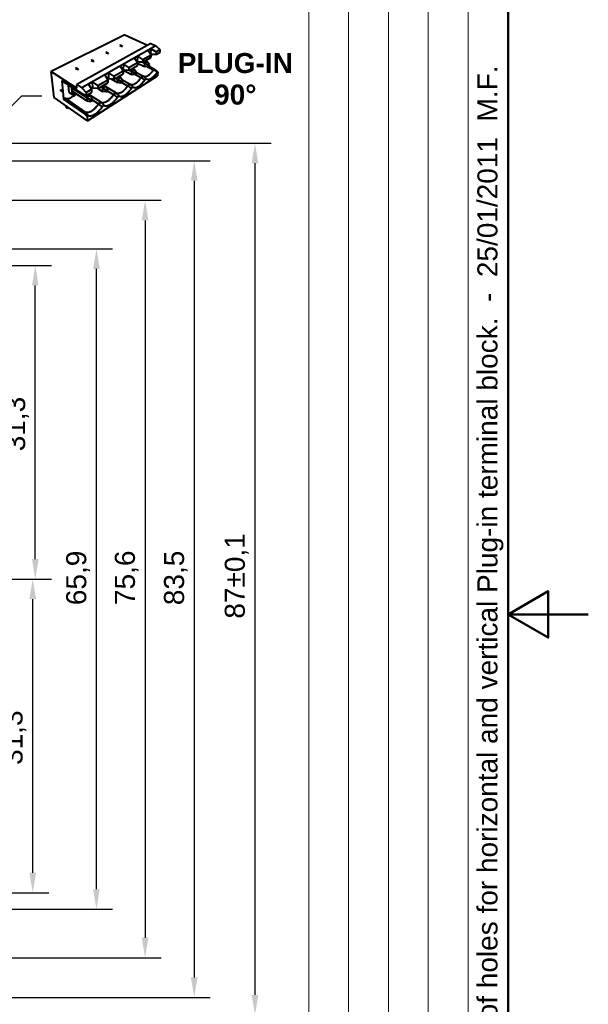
# Model space of a CAD drawing. Header units: millimetres. Extents: x 0 to 168, y 0 to 238.
# Tile 3 of 4: x 111 to 168, y 80 to 178. Entities that reach past the tile are written whole.
import ezdxf
from ezdxf.enums import TextEntityAlignment as Align

# ---------------------------------------------------------------- set-up
doc = ezdxf.new("R2010")
doc.units = ezdxf.units.MM
doc.header["$LTSCALE"] = 0.8
doc.layers.get('0').update_dxf_attribs({"lineweight": 25})
for name, color, linetype, lineweight in [('AM_0', 7, 'Continuous', 30), ('Bordo_0', 7, 'Continuous', 50), ('Simboli(ISO)', 7, 'Continuous', 25), ('Spigoli visibili(ISO)', 7, 'Continuous', 40)]:
    doc.layers.add(name, color=color, linetype=linetype, lineweight=lineweight)
doc.layers.add('Quote(ISO)', color=8, linetype='Continuous', lineweight=18, true_color=0x808080)
doc.styles.add('Corrente-ISO', font='arial.ttf')
doc.styles.add('Federico-Quote', font='arial.ttf')
doc.styles.add('Gruppo1', font='arial.ttf')
doc.styles.add('Stile testo78', font='arial.ttf')
doc.styles.add('Stile testo79', font='arial.ttf')
doc.dimstyles.new('X.XXX', dxfattribs={"dimscale": 0.8, "dimtxt": 2.5, "dimasz": 2.5, "dimexe": 2, "dimexo": 0.5, "dimgap": 0.762, "dimtad": 1, "dimdec": 1, "dimrnd": 1e-08, "dimtxsty": 'Federico-Quote', "dimcen": 0.09, "dimdle": 10, "dimclrd": 9, "dimclre": 9, "dimclrt": 8, "dimadec": 1, "dimazin": 2, "dimtfac": 1, "dimtmove": 0, "dimatfit": 3, "dimfxl": 1, "dimtolj": 1, "dimlwd": 25, "dimlwe": 25, "dimarcsym": 0})
doc.dimstyles.new('X.XXX$7', dxfattribs={"dimscale": 0.8, "dimtxt": 2.5, "dimasz": 2.5, "dimexe": 2, "dimexo": 0.5, "dimgap": 0.762, "dimtad": 1, "dimdec": 1, "dimrnd": 1e-08, "dimtxsty": 'Federico-Quote', "dimcen": 0.09, "dimdle": 10, "dimclrd": 8, "dimclre": 9, "dimclrt": 8, "dimadec": 1, "dimazin": 2, "dimtfac": 1, "dimtmove": 0, "dimatfit": 3, "dimfxl": 1, "dimtolj": 1, "dimlwd": 25, "dimlwe": 25, "dimarcsym": 0})

# ---------------------------------------------------------------- blocks, each defined once
blk = doc.blocks.new('Bordi Bordo di default')
at = {"layer": 'Bordo_0', "flags": 128}
for points in [[(10, 10), (10, 287), (200, 287), (200, 10), (10, 10)], [(210, 148.5), (200, 148.5), (205, 151.39), (205, 145.61), (200, 148.5)]]:
    blk.add_lwpolyline(points, dxfattribs=at)
blk = doc.blocks.new('Cartigli Italtronic')
at = {"layer": 'AM_0', "lineweight": 15}
for p, q in [((259.86, 66.12), (259.86, 286.16)), ((264.83, 66.12), (264.83, 286.16)), ((269.8, 66.12), (269.8, 286.16)), ((274.76, 66.12), (274.76, 286.16)), ((279.73, 66.12), (279.73, 286.16)), ((284.7, 286.16), (284.7, 9.16))]:
    blk.add_line(p, q, dxfattribs=at)
at = {"layer": 'AM_0'}
for tag, p, height, style in [('DATA_CREAZIONE_001', (163.14, 61.19), 3.17, 'Gruppo1'), ('DESCRIZIONE_001', (196.9, 41.79), 3.17, 'Gruppo1'), ('NUMERO_DI_MAGAZZINO_001', (192.7, 33.75), 3.17, 'Gruppo1'), ('NUMERO_PARTE_001', (236.1, 14.25), 5.81, 'Stile testo78')]:
    blk.add_attdef(tag, p, '', height=height, dxfattribs=dict(at, style=style))
for tag, style, p in [('Sostituisce', 'Gruppo1', (239.06, 64.32)), ('Scala', 'Stile testo79', (239.17, 57.11))]:
    blk.add_attdef(tag, text='', height=3.17, dxfattribs=dict(at, style=style)).set_placement(p, align=Align.TOP_CENTER)
blk = doc.blocks.new('*D8')
at = {"layer": 'Defpoints', "color": 0, "transparency": 16777216}
for p in [(104.351, 122.324), (112.606, 122.324), (102.351, 91.024)]:
    blk.add_point(p, dxfattribs=at)
at = {"layer": 'Quote(ISO)', "color": 9, "lineweight": 25, "true_color": 0xbfbfbf, "transparency": 16777216}
for p, q in [((104.751, 122.324), (114.206, 122.324)), ((112.606, 93.024), (112.606, 120.324)), ((102.751, 91.024), (114.206, 91.024))]:
    blk.add_line(p, q, dxfattribs=at)
at = {"layer": 'Quote(ISO)', "color": 9, "true_color": 0xbfbfbf, "transparency": 16777216}
for points in [[(112.273, 120.324), (112.939, 120.324), (112.606, 122.324)], [(112.273, 93.024), (112.939, 93.024), (112.606, 91.024)]]:
    blk.add_solid(points, dxfattribs=at)
at = {"layer": 'Quote(ISO)', "color": 8, "lineweight": 25, "transparency": 16777216, "insert": (109.593, 103.777), "char_height": 2, "attachment_point": 1, "rotation": 90, "style": 'Federico-Quote'}
blk.add_mtext('\\A1;31,3', dxfattribs=at)
blk = doc.blocks.new('*D9')
at = {"layer": 'Defpoints', "color": 0, "transparency": 16777216}
for p in [(102.351, 153.624), (112.864, 153.624), (104.351, 122.324)]:
    blk.add_point(p, dxfattribs=at)
at = {"layer": 'Quote(ISO)', "color": 9, "lineweight": 25, "true_color": 0xbfbfbf, "transparency": 16777216}
for p, q in [((102.751, 153.624), (114.464, 153.624)), ((112.864, 124.324), (112.864, 151.624)), ((104.751, 122.324), (114.464, 122.324))]:
    blk.add_line(p, q, dxfattribs=at)
at = {"layer": 'Quote(ISO)', "color": 9, "true_color": 0xbfbfbf, "transparency": 16777216}
for points in [[(112.531, 151.624), (113.198, 151.624), (112.864, 153.624)], [(112.531, 124.324), (113.198, 124.324), (112.864, 122.324)]]:
    blk.add_solid(points, dxfattribs=at)
at = {"layer": 'Quote(ISO)', "color": 8, "lineweight": 25, "transparency": 16777216, "insert": (109.851, 135.077), "char_height": 2, "attachment_point": 1, "rotation": 90, "style": 'Federico-Quote'}
blk.add_mtext('\\A1;31,3', dxfattribs=at)
blk = doc.blocks.new('*D10')
at = {"layer": 'Defpoints', "color": 0, "transparency": 16777216}
for p in [(102.351, 165.824), (102.351, 78.824), (134.767, 78.824)]:
    blk.add_point(p, dxfattribs=at)
at = {"layer": 'Quote(ISO)', "color": 9, "lineweight": 25, "true_color": 0xbfbfbf, "transparency": 16777216}
for p, q in [((102.751, 165.824), (136.367, 165.824)), ((134.767, 163.824), (134.767, 80.824)), ((102.751, 78.824), (136.367, 78.824))]:
    blk.add_line(p, q, dxfattribs=at)
at = {"layer": 'Quote(ISO)', "color": 9, "true_color": 0xbfbfbf, "transparency": 16777216}
for points in [[(134.434, 163.824), (135.101, 163.824), (134.767, 165.824)], [(134.434, 80.824), (135.101, 80.824), (134.767, 78.824)]]:
    blk.add_solid(points, dxfattribs=at)
at = {"layer": 'Quote(ISO)', "color": 8, "lineweight": 25, "transparency": 16777216, "insert": (131.754, 118.374), "char_height": 2, "attachment_point": 1, "rotation": 90, "style": 'Federico-Quote'}
blk.add_mtext('\\A1;87±0,1', dxfattribs=at)
blk = doc.blocks.new('*D17')
at = {"layer": 'Defpoints', "color": 0, "transparency": 16777216}
for p in [(99.391, 155.274), (118.958, 155.274), (99.391, 89.374)]:
    blk.add_point(p, dxfattribs=at)
at = {"layer": 'Quote(ISO)', "color": 9, "lineweight": 25, "true_color": 0xbfbfbf, "transparency": 16777216}
for p, q in [((99.791, 155.274), (120.558, 155.274)), ((118.958, 91.374), (118.958, 153.274)), ((99.791, 89.374), (120.558, 89.374))]:
    blk.add_line(p, q, dxfattribs=at)
at = {"layer": 'Quote(ISO)', "color": 9, "true_color": 0xbfbfbf, "transparency": 16777216}
for points in [[(118.625, 153.274), (119.291, 153.274), (118.958, 155.274)], [(118.625, 91.374), (119.291, 91.374), (118.958, 89.374)]]:
    blk.add_solid(points, dxfattribs=at)
at = {"layer": 'Quote(ISO)', "color": 8, "lineweight": 25, "transparency": 16777216, "insert": (115.944, 119.719), "char_height": 2, "attachment_point": 1, "rotation": 90, "style": 'Federico-Quote'}
blk.add_mtext('\\A1;65,9', dxfattribs=at)
blk = doc.blocks.new('*D18')
at = {"layer": 'Defpoints', "color": 0, "transparency": 16777216}
for p in [(99.391, 160.124), (99.391, 84.524), (123.811, 84.524)]:
    blk.add_point(p, dxfattribs=at)
at = {"layer": 'Quote(ISO)', "color": 9, "lineweight": 25, "true_color": 0xbfbfbf, "transparency": 16777216}
for p, q in [((99.791, 160.124), (125.411, 160.124)), ((123.811, 158.124), (123.811, 86.524)), ((99.791, 84.524), (125.411, 84.524))]:
    blk.add_line(p, q, dxfattribs=at)
at = {"layer": 'Quote(ISO)', "color": 9, "true_color": 0xbfbfbf, "transparency": 16777216}
for points in [[(123.477, 158.124), (124.144, 158.124), (123.811, 160.124)], [(123.477, 86.524), (124.144, 86.524), (123.811, 84.524)]]:
    blk.add_solid(points, dxfattribs=at)
at = {"layer": 'Quote(ISO)', "color": 8, "lineweight": 25, "transparency": 16777216, "insert": (120.797, 119.735), "char_height": 2, "attachment_point": 1, "rotation": 90, "style": 'Federico-Quote'}
blk.add_mtext('\\A1;75,6', dxfattribs=at)
blk = doc.blocks.new('*D19')
at = {"layer": 'Defpoints', "color": 0, "transparency": 16777216}
for p in [(100.601, 164.074), (100.601, 80.574), (128.708, 80.574)]:
    blk.add_point(p, dxfattribs=at)
at = {"layer": 'Quote(ISO)', "color": 9, "lineweight": 25, "true_color": 0xbfbfbf, "transparency": 16777216}
for p, q in [((101.001, 164.074), (130.308, 164.074)), ((128.708, 162.074), (128.708, 82.574)), ((101.001, 80.574), (130.308, 80.574))]:
    blk.add_line(p, q, dxfattribs=at)
at = {"layer": 'Quote(ISO)', "color": 9, "true_color": 0xbfbfbf, "transparency": 16777216}
for points in [[(128.375, 162.074), (129.042, 162.074), (128.708, 164.074)], [(128.375, 82.574), (129.042, 82.574), (128.708, 80.574)]]:
    blk.add_solid(points, dxfattribs=at)
at = {"layer": 'Quote(ISO)', "color": 8, "lineweight": 25, "transparency": 16777216, "insert": (125.695, 119.718), "char_height": 2, "attachment_point": 1, "rotation": 90, "style": 'Federico-Quote'}
blk.add_mtext('\\A1;83,5', dxfattribs=at)

msp = doc.modelspace()

# ---------------------------------------------------------------- linework, layer by layer
at = {"layer": 'Spigoli visibili(ISO)'}
for p, q in [((121.79, 176.65), (114.458, 172.969)), ((121.79, 176.65), (124.064, 175.589)), ((124.384, 175.766), (116.996, 171.672)), ((124.881, 175.537), (117.496, 171.355)), ((121.39, 175.612), (121.283, 175.556)), ((121.283, 175.556), (121.549, 175.479)), ((121.389, 175.578), (121.324, 175.544)), ((121.389, 175.578), (121.39, 175.612)), ((121.389, 175.578), (121.486, 175.497)), ((121.39, 175.612), (121.549, 175.479)), ((124.422, 175.245), (124.11, 175.068)), ((124.11, 175.068), (124.407, 174.654)), ((124.38, 174.696), (124.422, 175.245)), ((124.384, 175.766), (124.881, 175.537)), ((124.422, 175.245), (124.909, 174.946)), ((124.881, 175.537), (125.293, 175.169)), ((124.909, 174.946), (124.884, 174.664)), ((124.909, 174.946), (125.293, 175.169)), ((125.293, 175.169), (125.267, 174.888)), ((118.564, 174.14), (118.443, 174.077)), ((118.443, 174.077), (118.716, 173.99)), ((118.565, 174.105), (118.485, 174.064)), ((118.565, 174.105), (118.564, 174.14)), ((118.564, 174.14), (118.716, 173.99)), ((118.565, 174.105), (118.665, 174.007)), ((120.02, 174.898), (119.906, 174.839)), ((119.906, 174.839), (120.176, 174.758)), ((120.02, 174.864), (119.948, 174.826)), ((120.02, 174.864), (120.02, 174.898)), ((120.02, 174.898), (120.176, 174.758)), ((120.02, 174.864), (120.119, 174.775)), ((123.099, 174.495), (122.766, 174.306)), ((122.766, 174.306), (123.063, 173.874)), ((123.069, 173.936), (123.034, 173.915)), ((123.069, 173.936), (123.099, 174.495)), ((123.122, 173.92), (123.069, 173.936)), ((123.597, 174.184), (123.099, 174.495)), ((123.579, 173.897), (124.385, 174.37)), ((123.597, 174.184), (123.579, 173.897)), ((123.597, 174.184), (124.407, 174.654)), ((124.018, 173.951), (123.765, 173.802)), ((124.018, 173.951), (123.831, 174.045)), ((124.244, 173.673), (124.018, 173.951)), ((124.38, 174.696), (124.378, 174.694)), ((124.432, 174.681), (124.38, 174.696)), ((124.407, 174.654), (124.385, 174.37)), ((124.884, 174.664), (124.432, 174.681)), ((124.884, 174.664), (125.267, 174.888)), ((114.458, 172.969), (117.016, 171.329)), ((114.728, 170.371), (114.458, 172.969)), ((117.013, 173.333), (116.884, 173.266)), ((116.884, 173.266), (117.16, 173.173)), ((117.015, 173.297), (116.927, 173.251)), ((117.015, 173.297), (117.013, 173.333)), ((117.013, 173.333), (117.16, 173.173)), ((117.015, 173.297), (117.116, 173.188)), ((120.708, 172.506), (121.63, 173.041)), ((121.69, 173.696), (121.335, 173.494)), ((121.335, 173.494), (121.63, 173.041)), ((121.673, 173.127), (121.601, 173.085)), ((121.63, 173.041), (121.621, 172.747)), ((121.658, 173.118), (122.44, 172.694)), ((121.673, 173.127), (121.69, 173.696)), ((121.727, 173.11), (121.673, 173.127)), ((122.2, 173.372), (121.69, 173.696)), ((122.188, 173.08), (121.727, 173.11)), ((122.188, 173.08), (123.047, 173.584)), ((122.2, 173.372), (122.188, 173.08)), ((122.2, 173.372), (123.063, 173.874)), ((122.266, 173.126), (122.454, 173.025)), ((122.454, 173.025), (122.44, 172.694)), ((122.723, 173.184), (122.454, 173.025)), ((122.823, 172.818), (122.454, 173.025)), ((122.723, 173.184), (122.535, 173.284)), ((122.947, 172.893), (122.723, 173.184)), ((123.063, 173.874), (123.047, 173.584)), ((123.06, 173.825), (123.743, 173.476)), ((123.579, 173.897), (123.122, 173.92)), ((123.576, 173.897), (123.765, 173.802)), ((123.765, 173.802), (123.743, 173.476)), ((124.115, 173.451), (123.743, 173.476)), ((124.127, 173.603), (123.765, 173.802)), ((124.057, 173.455), (124.652, 173.152)), ((124.127, 173.603), (124.115, 173.451)), ((124.115, 173.451), (124.232, 173.522)), ((124.244, 173.673), (124.127, 173.603)), ((124.204, 173.505), (124.764, 173.221)), ((124.232, 173.522), (124.244, 173.673)), ((124.652, 173.152), (124.764, 173.221)), ((125.088, 172.957), (124.764, 173.221)), ((125.005, 172.905), (125.088, 172.957)), ((125.088, 172.957), (125.049, 172.528)), ((115.522, 172.047), (115.615, 170.965)), ((117.591, 170.709), (115.522, 172.047)), ((118.053, 168.041), (125.049, 172.528)), ((119.112, 171.578), (120.098, 172.152)), ((120.185, 172.843), (119.806, 172.628)), ((119.806, 172.628), (120.098, 172.152)), ((120.184, 172.264), (120.07, 172.198)), ((120.098, 172.152), (120.098, 171.852)), ((120.184, 172.264), (120.185, 172.843)), ((120.239, 172.246), (120.184, 172.264)), ((120.708, 172.506), (120.185, 172.843)), ((120.704, 172.208), (120.239, 172.246)), ((120.412, 172.232), (121.054, 171.863)), ((120.704, 172.208), (121.621, 172.747)), ((120.708, 172.506), (120.704, 172.208)), ((120.872, 172.307), (121.06, 172.2)), ((121.06, 172.2), (121.054, 171.863)), ((121.346, 172.369), (121.06, 172.2)), ((121.437, 171.984), (121.06, 172.2)), ((121.346, 172.369), (121.158, 172.475)), ((121.569, 172.063), (121.346, 172.369)), ((121.437, 171.984), (121.433, 171.827)), ((121.569, 172.063), (121.437, 171.984)), ((121.485, 172.179), (122.322, 171.707)), ((121.565, 171.907), (121.569, 172.063)), ((122.815, 172.664), (122.44, 172.694)), ((122.823, 172.818), (122.815, 172.664)), ((122.939, 172.739), (122.815, 172.664)), ((122.947, 172.893), (122.823, 172.818)), ((122.838, 172.678), (123.4, 172.376)), ((122.939, 172.739), (122.947, 172.893)), ((122.947, 172.889), (123.637, 172.522)), ((123.4, 172.376), (123.637, 172.522)), ((123.759, 172.118), (123.936, 172.229)), ((115.416, 171.034), (115.403, 171.172)), ((115.403, 171.172), (115.615, 170.965)), ((115.449, 171.053), (115.416, 171.034)), ((115.416, 171.034), (115.615, 170.965)), ((115.449, 171.053), (115.442, 171.134)), ((115.449, 171.053), (115.567, 171.012)), ((116.239, 170.884), (116.185, 171.618)), ((116.464, 171.438), (116.515, 170.701)), ((116.54, 171.32), (116.597, 171.352)), ((116.54, 171.32), (117.988, 170.381)), ((116.563, 170.978), (116.54, 171.32)), ((118.002, 170.034), (116.563, 170.978)), ((117.016, 171.329), (116.996, 171.672)), ((116.996, 171.672), (117.496, 171.355)), ((117.496, 171.355), (117.935, 170.895)), ((117.935, 170.895), (118.459, 171.199)), ((118.576, 171.93), (118.17, 171.7)), ((118.17, 171.7), (118.459, 171.199)), ((118.593, 171.342), (118.431, 171.247)), ((118.459, 171.199), (118.468, 170.895)), ((118.593, 171.342), (118.576, 171.93)), ((119.112, 171.578), (118.576, 171.93)), ((118.648, 171.323), (118.593, 171.342)), ((119.117, 171.276), (118.648, 171.323)), ((119.087, 171.279), (119.578, 170.978)), ((119.112, 171.578), (119.117, 171.276)), ((119.117, 171.276), (120.098, 171.852)), ((119.386, 171.434), (119.575, 171.32)), ((119.879, 171.501), (119.575, 171.32)), ((119.959, 171.094), (119.575, 171.32)), ((119.575, 171.32), (119.578, 170.978)), ((119.959, 170.935), (119.578, 170.978)), ((119.879, 171.501), (119.691, 171.613)), ((120.1, 171.179), (119.879, 171.501)), ((119.92, 171.441), (120.925, 170.84)), ((120.1, 171.179), (119.959, 171.094)), ((119.959, 171.094), (119.959, 170.935)), ((119.959, 170.935), (120.1, 171.02)), ((120.093, 171.016), (120.658, 170.674)), ((120.1, 171.02), (120.1, 171.179)), ((121.433, 171.827), (121.054, 171.863)), ((121.565, 171.907), (121.433, 171.827)), ((121.507, 171.872), (122.071, 171.551)), ((122.071, 171.551), (122.322, 171.707)), ((122.435, 171.281), (122.623, 171.4)), ((118.053, 168.041), (114.728, 170.371)), ((115.615, 170.965), (115.679, 170.222)), ((115.829, 170.308), (115.679, 170.222)), ((117.693, 168.835), (115.679, 170.222)), ((115.829, 170.308), (117.845, 168.93)), ((116.239, 170.884), (116.515, 170.701)), ((117.948, 170.589), (117.591, 170.709)), ((117.935, 170.895), (117.948, 170.589)), ((117.948, 170.589), (118.468, 170.895)), ((118.314, 170.574), (117.988, 170.381)), ((117.988, 170.381), (118.002, 170.034)), ((117.988, 170.381), (118.381, 170.144)), ((118.002, 170.034), (118.386, 169.983)), ((118.314, 170.574), (118.126, 170.694)), ((118.173, 170.722), (119.436, 169.916)), ((118.532, 170.235), (118.314, 170.574)), ((118.532, 170.235), (118.381, 170.144)), ((118.381, 170.144), (118.386, 169.983)), ((118.537, 170.074), (118.386, 169.983)), ((118.537, 170.074), (118.532, 170.235)), ((118.535, 170.137), (119.151, 169.739)), ((120.658, 170.674), (120.925, 170.84)), ((121.026, 170.392), (121.227, 170.518)), ((115.884, 169.561), (116.001, 169.357)), ((116.121, 169.272), (116.001, 169.357)), ((116.121, 169.272), (116.096, 169.413)), ((116.192, 169.315), (116.121, 169.272)), ((116.216, 169.329), (116.192, 169.315)), ((119.151, 169.739), (119.436, 169.916)), ((119.524, 169.443), (119.738, 169.578)), ((117.693, 168.835), (117.845, 168.93)), ((118.034, 168.502), (117.693, 168.835)), ((118.034, 168.502), (118.148, 168.574)), ((118.034, 168.502), (118.053, 168.041))]:
    msp.add_line(p, q, dxfattribs=at)
at = {"layer": 'Spigoli visibili(ISO)', "flags": 128}
for points in [[(123.637, 172.522, 0.055254), (123.742, 172.483, 0.088413), (123.813, 172.478, 0.032258), (123.943, 172.501, 0.051108), (124.021, 172.529, 0.029346), (124.144, 172.596, 0.033967), (124.243, 172.667, 0.021271), (124.299, 172.719, 0.007127), (124.459, 172.881, 0.0357), (124.541, 172.98, 0.022368), (124.652, 173.152)], [(122.322, 171.707, 0.051957), (122.438, 171.67, 0.084032), (122.514, 171.668, 0.029402), (122.655, 171.695, 0.048365), (122.737, 171.725, 0.028539), (122.868, 171.797, 0.032914), (122.972, 171.872, 0.021408), (123.032, 171.926, 0.007149), (123.2, 172.096, 0.036011), (123.284, 172.197, 0.022424), (123.4, 172.376)], [(122.623, 171.4, 0.048187), (122.748, 171.37, 0.079311), (122.827, 171.371, 0.026098), (122.977, 171.406, 0.04504), (123.061, 171.439, 0.026716), (123.197, 171.516, 0.030943), (123.306, 171.595, 0.020291), (123.366, 171.649, 0.00644), (123.545, 171.827, 0.034382), (123.634, 171.932, 0.021217), (123.759, 172.118)], [(123.936, 172.229, 0.051254), (124.05, 172.196, 0.083556), (124.123, 172.195, 0.028738), (124.261, 172.224, 0.047608), (124.341, 172.255, 0.027438), (124.47, 172.327, 0.031941), (124.572, 172.402, 0.020189), (124.629, 172.453, 0.006436), (124.799, 172.624, 0.034133), (124.885, 172.726, 0.021192), (125.005, 172.905)], [(120.925, 170.84, 0.048795), (121.052, 170.806, 0.079726), (121.133, 170.806, 0.02668), (121.287, 170.839, 0.045694), (121.373, 170.872, 0.027757), (121.512, 170.948, 0.031852), (121.623, 171.028, 0.02153), (121.686, 171.084, 0.007167), (121.863, 171.261, 0.03632), (121.95, 171.366, 0.022471), (122.071, 171.551)], [(121.227, 170.518, 0.045252), (121.364, 170.492, 0.075156), (121.448, 170.496, 0.023604), (121.612, 170.537, 0.042544), (121.7, 170.572, 0.026009), (121.844, 170.653, 0.029937), (121.961, 170.738, 0.020378), (122.024, 170.794, 0.006441), (122.212, 170.981, 0.034628), (122.305, 171.089, 0.021233), (122.435, 171.281)], [(115.829, 170.308, 0.042584), (115.985, 170.276, 0.069754), (116.083, 170.278, 0.02122), (116.27, 170.316, 0.040773), (116.364, 170.348, 0.028123), (116.445, 170.389, 0.010927), (116.647, 170.511, 0.043956), (116.759, 170.596, 0.028599), (116.909, 170.751)], [(116.515, 170.701, 0.0381), (116.59, 170.709, 0.0381), (116.662, 170.728, 0.044395), (116.743, 170.763, 0.044395), (116.815, 170.813)], [(119.436, 169.916, 0.045769), (119.576, 169.886, 0.075504), (119.663, 169.889, 0.024106), (119.831, 169.928, 0.043099), (119.921, 169.963, 0.026993), (120.068, 170.044, 0.03078), (120.188, 170.13, 0.021635), (120.253, 170.188, 0.007182), (120.44, 170.374, 0.036627), (120.531, 170.482, 0.022509), (120.658, 170.674)], [(119.738, 169.578, 0.042447), (119.889, 169.556, 0.071101), (119.98, 169.563, 0.021265), (120.159, 169.611, 0.040123), (120.25, 169.648, 0.025314), (120.403, 169.735, 0.028924), (120.529, 169.825, 0.020447), (120.595, 169.884, 0.006438), (120.794, 170.08, 0.034868), (120.89, 170.192, 0.021238), (121.026, 170.392)], [(117.845, 168.93, 0.042877), (118, 168.904, 0.071379), (118.094, 168.91, 0.021687), (118.278, 168.956, 0.040582), (118.372, 168.993, 0.026242), (118.528, 169.08, 0.029701), (118.657, 169.171, 0.021721), (118.726, 169.232, 0.007193), (118.923, 169.427, 0.036932), (119.018, 169.539, 0.022536), (119.151, 169.739)], [(118.148, 168.574, 0.039769), (118.314, 168.556, 0.067153), (118.412, 168.567, 0.019083), (118.608, 168.623, 0.037778), (118.704, 168.663, 0.024626), (118.867, 168.756, 0.027903), (119.001, 168.852, 0.020499), (119.07, 168.913, 0.006431), (119.281, 169.119, 0.035102), (119.382, 169.235, 0.021232), (119.524, 169.443)]]:
    msp.add_lwpolyline(points, format="xyb", dxfattribs=at)
at = {"layer": 'Spigoli visibili(ISO)'}
for points in [[(125.005, 172.905), (124.824, 173.032), (124.652, 173.152)], [(123.759, 172.118), (123.575, 172.251), (123.4, 172.376)], [(123.637, 172.522), (123.781, 172.38), (123.936, 172.229)], [(122.435, 171.281), (122.248, 171.421), (122.071, 171.551)], [(122.322, 171.707), (122.468, 171.558), (122.623, 171.4)], [(121.026, 170.392), (120.837, 170.537), (120.658, 170.674)], [(120.925, 170.84), (121.071, 170.684), (121.227, 170.518)], [(119.524, 169.443), (119.332, 169.596), (119.151, 169.739)], [(119.436, 169.916), (119.582, 169.752), (119.738, 169.578)], [(117.845, 168.93), (117.992, 168.757), (118.148, 168.574)]]:
    msp.add_open_spline(points, degree=2, dxfattribs=at)

# ---------------------------------------------------------------- block references
at = {"xscale": 0.8, "yscale": 0.8, "zscale": 0.8}
for name, p in [('Bordi Bordo di default', (0, 0)), ('Cartigli Italtronic', (-67.76, 0.669))]:
    msp.add_blockref(name, p, dxfattribs=at)

# ---------------------------------------------------------------- texts
at = {"layer": 'Simboli(ISO)', "color": 7, "insert": (156.943, 59.128), "char_height": 2, "width": 123.24462, "attachment_point": 1, "rotation": 90, "style": 'Corrente-ISO'}
msp.add_mtext('{Added position of holes for horizontal and vertical Plug-in terminal block.  -  25/01/2011  M.F.}', dxfattribs=at)
at = {"layer": 'Simboli(ISO)', "color": 7, "insert": (132.803, 172.234), "char_height": 2, "width": 11.4878, "attachment_point": 5, "line_spacing_factor": 0.944221, "style": 'Corrente-ISO'}
msp.add_mtext('{\\fArial|b1|i0;\\H2.0000;PLUG-IN\\P90°}', dxfattribs=at)
at = {"layer": 'Simboli(ISO)', "color": 8, "true_color": 0x808080, "insert": (114.132, 171.556), "char_height": 2, "attachment_point": 1, "style": 'Federico-Quote'}
msp.add_mtext('{ }', dxfattribs=at)

# ---------------------------------------------------------------- dimensions: what is measured, and where the dimension line sits
at = {"layer": 'Quote(ISO)', "color": 9, "lineweight": 25, "true_color": 0xbfbfbf}
for base, p1, p2, angle, override, picture, middle in [((134.767, 78.824), (102.351, 165.824), (102.351, 78.824), 90, {"dimgap": 0.762, "dimdec": 1, "dimtol": 1, "dimlim": 0, "dimtp": 0.1, "dimtm": 0.1, "dimtdec": 2, "dimtofl": 0, "dimatfit": 1}, '*D10', (134.767, 122.324)), ((128.708, 80.574), (100.601, 164.074), (100.601, 80.574), 90, {"dimgap": 0.762, "dimdec": 1, "dimtol": 0, "dimlim": 0, "dimtp": 0, "dimtm": 0, "dimtdec": 2, "dimtofl": 0, "dimatfit": 1}, '*D19', (128.708, 122.324)), ((123.811, 84.524), (99.391, 160.124), (99.391, 84.524), 90, {"dimgap": 0.762, "dimdec": 1, "dimtol": 0, "dimlim": 0, "dimtp": 0, "dimtm": 0, "dimtdec": 2, "dimtofl": 0, "dimatfit": 1}, '*D18', (123.811, 122.324)), ((118.958, 155.274), (99.391, 89.374), (99.391, 155.274), 90, {"dimgap": 0.762, "dimdec": 1, "dimtol": 0, "dimlim": 0, "dimtp": 0, "dimtm": 0, "dimtdec": 2, "dimtofl": 0, "dimatfit": 1}, '*D17', (118.958, 122.324)), ((112.864, 153.624), (104.351, 122.324), (102.351, 153.624), 270, {"dimgap": 0.762, "dimdec": 1, "dimtol": 0, "dimlim": 0, "dimtp": 0, "dimtm": 0, "dimtdec": 2, "dimtofl": 0, "dimatfit": 1}, '*D9', (112.864, 137.674)), ((112.606, 122.324), (102.351, 91.024), (104.351, 122.324), 270, {"dimgap": 0.762, "dimdec": 1, "dimtol": 0, "dimlim": 0, "dimtp": 0, "dimtm": 0, "dimtdec": 2, "dimtofl": 0, "dimatfit": 1}, '*D8', (112.606, 106.374))]:
    dim = msp.add_linear_dim(base=base, p1=p1, p2=p2, angle=angle, dimstyle='X.XXX', override=override, dxfattribs=at)
    dim.commit()
    dim.dimension.update_dxf_attribs({"geometry": picture, "text_midpoint": middle, "dimtype": 160})

# ---------------------------------------------------------------- leaders
at = {"layer": 'Simboli(ISO)', "color": 8, "linetype": 'Continuous', "lineweight": 25, "true_color": 0x808080, "annotation_type": 0, "has_hookline": 1, "hookline_direction": 0}
for points, text_width in [([(96.291, 160.039), (112.869, 198.063), (114.869, 198.063)], 0.776), ([(96.291, 160.124), (111.834, 184.566), (113.834, 184.566)], 0.776), ([(96.291, 155.274), (111.523, 170.556), (113.523, 170.556)], 0.776), ([(101.511, 92.172), (104.484, 72.458), (106.484, 72.458)], 27.6)]:
    msp.add_leader(points, dimstyle='X.XXX$7', override={"dimtad": 0}, dxfattribs=dict(at, text_width=text_width))

doc.saveas('drawing.dxf')
